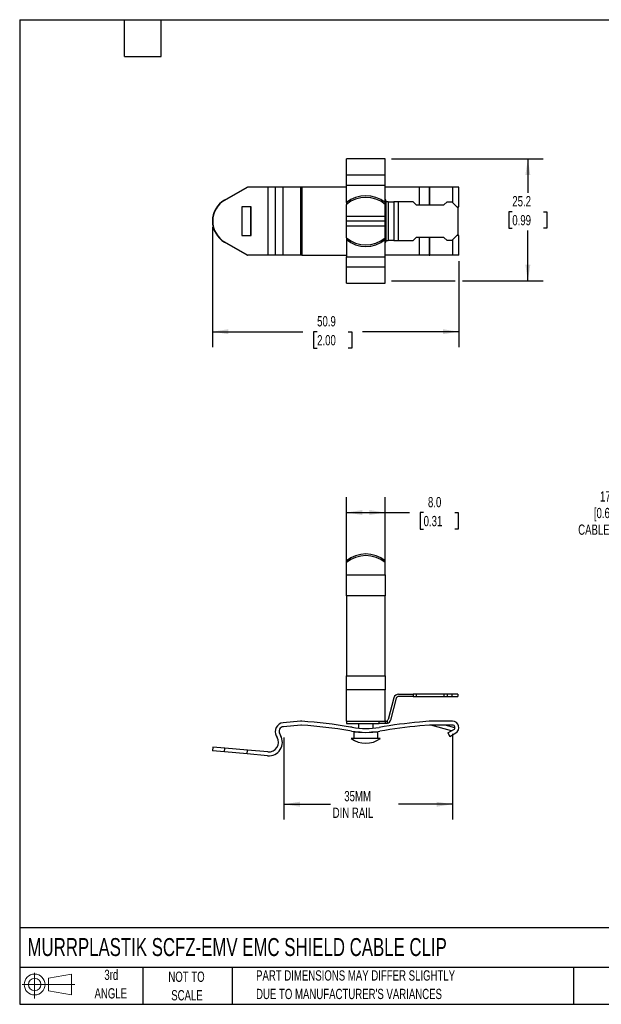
# Model space of a CAD drawing. Header units: millimetres. Extents: x 6 to 273, y 6 to 210.
# Tile 1 of 2: x 6 to 126, y 6 to 210. Entities that reach past the tile are written whole.
import ezdxf

# ---------------------------------------------------------------- set-up
doc = ezdxf.new("R2010")
doc.units = ezdxf.units.MM
doc.layers.add('DIMENSIONS', color=140, linetype='Continuous', lineweight=25)
doc.layers.add('TEXT', color=140, linetype='Continuous', lineweight=25)
doc.layers.add('SLD-DEFPOINTS', color=7, linetype='Continuous')
doc.styles.add('SLDTEXTSTYLE0', font='TXT', dxfattribs={"width": 0.7})
doc.dimstyles.new('SLDDIMSTYLE0', dxfattribs={"dimtxt": 2.158008, "dimasz": 3.302, "dimexe": 0, "dimexo": 0.0625, "dimgap": 0.539502, "dimtad": 0, "dimtih": 1, "dimtoh": 1, "dimrnd": 1e-09, "dimzin": 4, "dimdsep": 46, "dimtxsty": 'SLDTEXTSTYLE0', "dimsah": 1, "dimcen": 0.09, "dimadec": 0, "dimazin": 1, "dimtfac": 1, "dimtofl": 0, "dimtmove": 0, "dimatfit": 3, "dimfxl": 0, "dimfrac": 2, "dimtolj": 1, "dimtzin": 12, "dimarcsym": 0})
doc.dimstyles.new('SLDDIMSTYLE1', dxfattribs={"dimtxt": 2.158008, "dimasz": 3.302, "dimexe": 0, "dimexo": 0.0625, "dimgap": 0.539502, "dimtad": 0, "dimtih": 1, "dimtoh": 1, "dimrnd": 1e-09, "dimzin": 12, "dimdsep": 46, "dimtxsty": 'SLDTEXTSTYLE0', "dimsah": 1, "dimcen": 0.09, "dimadec": 0, "dimazin": 3, "dimtfac": 1, "dimtofl": 0, "dimtmove": 0, "dimatfit": 3, "dimfxl": 0, "dimfrac": 2, "dimtolj": 1, "dimtzin": 12, "dimarcsym": 0})
doc.dimstyles.new('SLDDIMSTYLE3', dxfattribs={"dimtxt": 2.158008, "dimasz": 3.302, "dimexe": 0, "dimexo": 0.0625, "dimgap": 0.539502, "dimtad": 0, "dimtih": 1, "dimtoh": 1, "dimrnd": 1e-09, "dimzin": 12, "dimdsep": 46, "dimtxsty": 'SLDTEXTSTYLE0', "dimsah": 1, "dimcen": 0, "dimadec": 0, "dimazin": 3, "dimtfac": 1, "dimtofl": 0, "dimtmove": 0, "dimatfit": 3, "dimfxl": 0, "dimfrac": 2, "dimtolj": 1, "dimtzin": 12, "dimarcsym": 0})

# ---------------------------------------------------------------- blocks, each defined once
blk = doc.blocks.new('Block11')
at = {"color": 7, "linetype": 'Continuous', "lineweight": 18}
for p, q in [((2.59, 5.31), (2.59, 0)), ((5.48, 4.17), (10.18, 5.03)), ((5.48, 1.6), (5.48, 4.17)), ((10.18, 5.03), (10.18, 0.73)), ((0, 2.88), (10.87, 2.88)), ((5.48, 1.6), (10.18, 0.73))]:
    blk.add_line(p, q, dxfattribs=at)
for radius in [2.15, 1.29]:
    blk.add_circle((2.59, 2.88), radius, dxfattribs=at)
blk = doc.blocks.new('Block12')
at = {"layer": 'SLD-DEFPOINTS'}
blk.add_blockref('Block11', (0, 0), dxfattribs=at)
blk = doc.blocks.new('_D')
at = {"layer": 'DIMENSIONS'}
for p, q in [((73.77, 96.63), (73.77, 111.01)), ((81.77, 96.63), (81.77, 111.01)), ((73.77, 107.84), (81.77, 107.84)), ((81.77, 107.84), (86.76, 107.84)), ((89.69, 107.84), (88.96, 107.84)), ((88.96, 107.84), (88.96, 104.41)), ((96.1, 107.84), (96.83, 107.84)), ((96.83, 107.84), (96.83, 104.41)), ((88.96, 104.41), (89.69, 104.41)), ((96.83, 104.41), (96.1, 104.41))]:
    blk.add_line(p, q, dxfattribs=at)
for points in [[(73.77, 107.84), (77.07, 107.33), (77.07, 108.35)], [(81.77, 107.84), (78.47, 108.35), (78.47, 107.33)]]:
    blk.add_solid(points, dxfattribs=at)
at = {"layer": 'DIMENSIONS', "char_height": 2.117, "attachment_point": 1, "style": 'SLDTEXTSTYLE0'}
for s, insert in [('8.0', (90.59, 111.05)), ('0.31', (89.69, 107.14))]:
    blk.add_mtext(s, dxfattribs=dict(at, insert=insert))
blk = doc.blocks.new('_D_1')
at = {"layer": 'DIMENSIONS'}
for p, q in [((60.86, 61.38), (60.86, 44.46)), ((95.66, 62.2), (95.66, 44.46)), ((60.86, 47.64), (70.45, 47.64)), ((95.66, 47.64), (84.54, 47.64))]:
    blk.add_line(p, q, dxfattribs=at)
for points in [[(60.86, 47.64), (64.16, 47.13), (64.16, 48.15)], [(95.66, 47.64), (92.36, 48.15), (92.36, 47.13)]]:
    blk.add_solid(points, dxfattribs=at)
at = {"layer": 'DIMENSIONS', "char_height": 2.117, "attachment_point": 1, "style": 'SLDTEXTSTYLE0'}
for s, insert in [('35MM', (73.32, 50.37)), ('DIN RAIL', (70.93, 46.94))]:
    blk.add_mtext(s, dxfattribs=dict(at, insert=insert))
blk = doc.blocks.new('_D_4')
at = {"layer": 'DIMENSIONS'}
for p, q in [((153.85, 107.79), (145.06, 107.79)), ((165.04, 89.94), (153.85, 107.79))]:
    blk.add_line(p, q, dxfattribs=at)
blk.add_solid([(165.04, 89.94), (163.72, 93.01), (162.86, 92.47)], dxfattribs=at)
at = {"layer": 'DIMENSIONS', "char_height": 2.1167, "attachment_point": 1, "style": 'SLDTEXTSTYLE0'}
for s, insert in [('17.0 - 22.0', (126.1, 112.23)), ('[0.67 - 0.87]', (124.82, 108.8)), ('CABLE DIAMETER', (121.58, 105.37))]:
    blk.add_mtext(s, dxfattribs=dict(at, insert=insert))
blk = doc.blocks.new('_D_5')
at = {"layer": 'DIMENSIONS'}
for p, q in [((83.04, 180.81), (114.38, 180.81)), ((111.2, 180.81), (111.2, 173.84)), ((107.99, 169.93), (107.27, 169.93)), ((107.27, 169.93), (107.27, 166.5)), ((114.41, 169.93), (115.13, 169.93)), ((115.13, 169.93), (115.13, 166.5)), ((107.27, 166.5), (107.99, 166.5)), ((111.2, 155.66), (111.2, 166.02)), ((115.13, 166.5), (114.41, 166.5)), ((83.04, 155.66), (96.2, 155.66)), ((97.72, 155.66), (114.38, 155.66))]:
    blk.add_line(p, q, dxfattribs=at)
for points in [[(111.2, 180.81), (110.69, 177.51), (111.71, 177.51)], [(111.2, 155.66), (111.71, 158.96), (110.69, 158.96)]]:
    blk.add_solid(points, dxfattribs=at)
at = {"layer": 'DIMENSIONS', "char_height": 2.117, "attachment_point": 1, "style": 'SLDTEXTSTYLE0'}
for s, insert in [('25.2', (107.99, 173.14)), ('0.99', (107.99, 169.23))]:
    blk.add_mtext(s, dxfattribs=dict(at, insert=insert))
blk = doc.blocks.new('_D_6')
at = {"layer": 'DIMENSIONS'}
for p, q in [((46.1, 166.72), (46.1, 141.98)), ((96.96, 159.72), (96.96, 141.98)), ((46.1, 145.16), (64.8, 145.16)), ((67.72, 145.16), (67, 145.16)), ((67, 145.16), (67, 141.73)), ((74.14, 145.16), (74.86, 145.16)), ((74.86, 145.16), (74.86, 141.73)), ((96.96, 145.16), (77.06, 145.16)), ((67, 141.73), (67.72, 141.73)), ((74.86, 141.73), (74.14, 141.73))]:
    blk.add_line(p, q, dxfattribs=at)
for points in [[(46.1, 145.16), (49.4, 144.65), (49.4, 145.67)], [(96.96, 145.16), (93.66, 145.67), (93.66, 144.65)]]:
    blk.add_solid(points, dxfattribs=at)
at = {"layer": 'DIMENSIONS', "char_height": 2.117, "attachment_point": 1, "style": 'SLDTEXTSTYLE0'}
for s, insert in [('50.9', (67.72, 148.37)), ('2.00', (67.72, 144.46))]:
    blk.add_mtext(s, dxfattribs=dict(at, insert=insert))

msp = doc.modelspace()

# ---------------------------------------------------------------- linework, layer by layer
for p, q in [((81.768, 180.815), (73.768, 180.815)), ((73.768, 177.504), (73.768, 180.815)), ((81.768, 177.504), (81.768, 180.815)), ((73.768, 177.504), (81.768, 177.504)), ((73.768, 175.365), (73.768, 177.504)), ((81.768, 175.365), (81.768, 177.504)), ((48.629, 172.331), (53.271, 174.987)), ((48.699, 172.331), (53.341, 174.987)), ((53.271, 174.987), (53.341, 174.987)), ((57.575, 174.987), (53.341, 174.987)), ((57.575, 174.987), (57.575, 160.987)), ((59.061, 174.987), (57.575, 174.987)), ((59.061, 174.987), (59.061, 160.987)), ((60.705, 174.987), (59.061, 174.987)), ((60.705, 160.987), (60.705, 174.987)), ((64.321, 174.987), (60.705, 174.987)), ((64.321, 174.987), (64.321, 160.987)), ((64.58, 174.987), (64.321, 174.987)), ((64.58, 174.987), (64.58, 160.987)), ((73.768, 174.987), (64.58, 174.987)), ((81.768, 175.365), (73.768, 175.365)), ((73.768, 171.789), (73.768, 175.365)), ((81.768, 171.789), (81.768, 175.365)), ((88.875, 174.987), (81.768, 174.987)), ((90.856, 174.987), (88.875, 174.987)), ((88.875, 171.362), (88.875, 174.987)), ((90.995, 174.987), (90.856, 174.987)), ((90.856, 174.987), (90.856, 171.362)), ((95.66, 174.987), (90.995, 174.987)), ((90.995, 171.362), (90.995, 174.987)), ((96.96, 174.987), (95.66, 174.987)), ((95.66, 174.987), (95.66, 171.846)), ((96.96, 170.962), (96.96, 174.987)), ((48.629, 172.331), (48.699, 172.331)), ((54.104, 170.962), (52.161, 170.962)), ((52.161, 170.962), (52.161, 165.012)), ((54.034, 165.012), (54.034, 170.962)), ((54.104, 165.012), (54.104, 170.962)), ((73.768, 171.789), (73.768, 171.434)), ((73.768, 168.962), (73.768, 171.434)), ((81.768, 171.434), (81.768, 171.789)), ((81.768, 168.962), (81.768, 171.434)), ((81.884, 172.167), (81.884, 163.808)), ((82.367, 171.987), (82.268, 171.987)), ((82.367, 171.987), (82.367, 163.987)), ((82.367, 171.987), (83.57, 171.987)), ((83.57, 171.987), (83.57, 163.987)), ((84.536, 171.987), (83.57, 171.987)), ((84.536, 163.987), (84.536, 171.987)), ((87.519, 171.987), (84.536, 171.987)), ((87.519, 171.987), (88.144, 171.362)), ((88.144, 171.362), (93.894, 171.362)), ((93.894, 171.362), (94.519, 171.987)), ((94.519, 171.987), (95.519, 171.987)), ((95.519, 171.987), (96.769, 170.737)), ((96.544, 170.962), (96.96, 170.962)), ((96.769, 170.737), (96.769, 165.237)), ((81.768, 168.962), (73.768, 168.962)), ((73.768, 168.018), (73.768, 168.962)), ((81.768, 168.018), (81.768, 168.962)), ((73.768, 168.018), (81.768, 168.018)), ((73.768, 167.956), (73.768, 168.018)), ((81.768, 167.956), (73.768, 167.956)), ((73.768, 167.013), (73.768, 167.956)), ((73.768, 164.541), (73.768, 167.013)), ((73.768, 167.013), (81.768, 167.013)), ((75.271, 168.018), (75.268, 167.987)), ((75.268, 167.987), (75.272, 167.956)), ((80.26, 167.956), (80.259, 168.018)), ((81.768, 167.956), (81.768, 168.018)), ((81.768, 167.013), (81.768, 167.956)), ((81.768, 164.541), (81.768, 167.013)), ((52.161, 165.012), (54.104, 165.012)), ((88.144, 164.612), (87.519, 163.987)), ((93.894, 164.612), (88.144, 164.612)), ((88.875, 160.987), (88.875, 164.612)), ((90.856, 164.612), (90.856, 160.987)), ((90.995, 160.987), (90.995, 164.612)), ((94.519, 163.987), (93.894, 164.612)), ((96.769, 165.237), (95.519, 163.987)), ((96.96, 165.012), (96.544, 165.012)), ((96.96, 160.987), (96.96, 165.012)), ((48.629, 163.643), (48.699, 163.643)), ((53.271, 160.987), (48.629, 163.643)), ((53.341, 160.987), (48.699, 163.643)), ((73.768, 164.541), (73.768, 164.186)), ((73.768, 164.186), (73.768, 160.61)), ((81.768, 164.186), (81.768, 164.541)), ((81.768, 160.61), (81.768, 164.186)), ((82.268, 163.987), (82.367, 163.987)), ((83.57, 163.987), (82.367, 163.987)), ((83.57, 163.987), (84.536, 163.987)), ((84.536, 163.987), (87.519, 163.987)), ((95.519, 163.987), (94.519, 163.987)), ((95.66, 164.129), (95.66, 160.987)), ((53.271, 160.987), (53.341, 160.987)), ((57.575, 160.987), (53.341, 160.987)), ((59.061, 160.987), (57.575, 160.987)), ((60.705, 160.987), (59.061, 160.987)), ((64.321, 160.987), (60.705, 160.987)), ((64.58, 160.987), (64.321, 160.987)), ((64.58, 160.987), (73.768, 160.987)), ((73.768, 160.61), (81.768, 160.61)), ((73.768, 158.47), (73.768, 160.61)), ((88.875, 160.987), (81.768, 160.987)), ((81.768, 158.47), (81.768, 160.61)), ((90.856, 160.987), (88.875, 160.987)), ((90.856, 160.987), (90.995, 160.987)), ((95.66, 160.987), (90.995, 160.987)), ((96.96, 160.987), (95.66, 160.987)), ((81.768, 158.47), (73.768, 158.47)), ((73.768, 155.16), (73.768, 158.47)), ((81.768, 155.16), (81.768, 158.47)), ((73.768, 155.16), (81.768, 155.16)), ((73.768, 97.847), (73.768, 97.495)), ((81.768, 97.495), (81.768, 97.847)), ((73.768, 95.005), (73.768, 97.495)), ((81.768, 95.005), (81.768, 97.495)), ((73.768, 95.005), (81.768, 95.005)), ((73.768, 90.668), (73.768, 95.005)), ((81.768, 95.005), (81.768, 90.668)), ((81.768, 90.668), (73.768, 90.668)), ((73.768, 90.668), (73.768, 74.149)), ((81.768, 74.149), (81.768, 90.668)), ((73.768, 74.149), (81.768, 74.149)), ((73.768, 71.267), (73.768, 74.149)), ((81.768, 74.149), (81.768, 71.268)), ((81.768, 71.268), (73.768, 71.268)), ((73.768, 64.768), (73.768, 71.268)), ((81.768, 64.768), (81.768, 71.268)), ((83.57, 69.627), (82.367, 65.138)), ((84.053, 69.497), (82.85, 65.009)), ((84.536, 70.368), (87.519, 70.368)), ((87.519, 69.868), (84.536, 69.868)), ((87.519, 70.368), (87.519, 69.868)), ((88.144, 70.368), (87.519, 70.368)), ((87.519, 69.868), (88.144, 69.868)), ((88.144, 70.368), (88.144, 69.868)), ((93.894, 70.368), (88.144, 70.368)), ((88.144, 69.868), (93.894, 69.868)), ((93.894, 70.368), (93.894, 69.868)), ((94.519, 70.368), (93.894, 70.368)), ((93.894, 69.868), (94.519, 69.868)), ((94.519, 70.368), (94.519, 69.868)), ((95.519, 70.368), (94.519, 70.368)), ((94.519, 69.868), (95.519, 69.868)), ((95.519, 70.368), (95.519, 69.868)), ((96.769, 70.368), (95.519, 70.368)), ((95.519, 69.868), (96.769, 69.868)), ((96.769, 70.368), (96.769, 69.868)), ((64.321, 64.759), (60.705, 64.442)), ((64.39, 63.962), (60.774, 63.645)), ((73.768, 64.768), (73.768, 64.268)), ((73.768, 64.768), (81.768, 64.768)), ((73.768, 64.268), (80.518, 64.268)), ((74.962, 63.513), (74.571, 63.579)), ((76.268, 64.268), (76.268, 63.345)), ((79.268, 63.345), (79.268, 64.268)), ((80.518, 64.268), (80.518, 64.768)), ((81.768, 64.268), (80.518, 64.268)), ((81.768, 64.768), (81.768, 64.268)), ((81.884, 64.768), (81.768, 64.768)), ((81.884, 64.268), (81.768, 64.268)), ((82.268, 64.344), (82.268, 64.947)), ((90.856, 64.762), (88.875, 64.588)), ((90.925, 63.965), (88.945, 63.791)), ((95.66, 64.768), (90.995, 64.768)), ((95.66, 63.968), (90.995, 63.968)), ((95.476, 62.784), (91.204, 63.94)), ((96.159, 63.428), (94.164, 63.968)), ((94.712, 62.343), (95.91, 63.035)), ((59.301, 61.751), (59.483, 61.436)), ((59.995, 62.15), (60.176, 61.835)), ((74.829, 62.724), (74.438, 62.791)), ((80.758, 61.218), (74.768, 61.218)), ((75.268, 62.518), (75.268, 61.218)), ((76.579, 62.518), (75.268, 62.518)), ((76.268, 62.542), (76.268, 62.518)), ((80.268, 62.518), (78.957, 62.518)), ((79.268, 62.518), (79.268, 62.542)), ((80.268, 61.218), (80.268, 62.518)), ((94.712, 62.343), (95.112, 61.65)), ((95.112, 61.65), (96.31, 62.342)), ((46.184, 59.443), (46.114, 58.646)), ((48.699, 59.223), (46.184, 59.443)), ((48.629, 58.426), (48.699, 59.223)), ((53.341, 58.817), (48.699, 59.223)), ((48.629, 58.426), (46.114, 58.646)), ((53.271, 58.02), (48.629, 58.426)), ((53.271, 58.02), (53.341, 58.817)), ((57.505, 57.649), (53.271, 58.02)), ((57.575, 58.446), (53.341, 58.817))]:
    msp.add_line(p, q)
for centre, radius, start, end in [((77.768, 166.971), 6.262, 50.29941, 129.70059), ((77.768, 166.616), 6.262, 50.29936, 129.70064), ((51.122, 167.987), 5.009, 119.85148, 240.14852), ((51.192, 167.987), 5.009, 119.85148, 240.14852), ((82.268, 172.487), 0.5, 180, 219.84326), ((77.768, 169.359), 6.262, 230.29936, 309.70064), ((77.768, 169.004), 6.262, 230.29941, 309.70059), ((82.268, 163.487), 0.5, 140.15674, 180), ((77.768, 93.071), 6.23, 50.0524, 129.9476), ((77.768, 92.719), 6.23, 50.05235, 129.94765), ((84.536, 69.368), 1, 90, 164.99769), ((84.536, 69.368), 0.5, 90, 164.99769), ((81.884, 65.268), 0.5, 320.15674, 344.99769), ((60.861, 62.649), 1.8, 94.99985, 209.90993), ((60.861, 62.649), 1, 94.99985, 209.90993), ((64.46, 63.165), 1.6, 85.69063, 94.99985), ((64.46, 63.165), 0.8, 85.51233, 94.99985), ((57.76, -35.809), 100, 80.39919, 86.12213), ((57.76, -35.809), 100.8, 80.39919, 86.12012), ((77.768, 80.102), 16.825, 260.39919, 279.48644), ((97.66, -35.828), 100.8, 95.00004, 99.77804), ((97.66, -35.828), 100, 95.00004, 99.77919), ((81.884, 65.268), 1, 292.57547, 344.99769), ((90.995, 63.168), 1.6, 90, 95.00004), ((90.995, 63.168), 0.8, 90, 95.00004), ((90.995, 63.168), 0.8, 74.85834, 90), ((95.66, 63.468), 1.3, 300.00045, 90), ((95.66, 63.468), 0.5, 300.00045, 90), ((57.749, 60.439), 2.8, 265.00038, 29.90993), ((57.749, 60.439), 2, 265.00038, 29.90993), ((77.768, 65.218), 5, 233.13454, 306.77445), ((77.768, 80.102), 17.625, 260.39919, 279.49315)]:
    msp.add_arc(centre, radius, start, end)
for points in [[(81.884, 172.167), (81.937, 172.104), (82.006, 172.055), (82.146, 171.997), (82.216, 171.987), (82.268, 171.987)], [(81.884, 163.808), (81.937, 163.871), (82.006, 163.92), (82.146, 163.978), (82.216, 163.987), (82.268, 163.987)], [(81.884, 64.768), (81.937, 64.768), (82.006, 64.777), (82.146, 64.835), (82.216, 64.884), (82.268, 64.947)], [(82.268, 64.344), (82.199, 64.315), (82.127, 64.295), (81.994, 64.271), (81.933, 64.268), (81.884, 64.268)]]:
    msp.add_open_spline(points, degree=3, knots=[0, 0, 0, 0, 0.5, 0.5, 1, 1, 1, 1])
at = {"layer": 'TEXT'}
for p, q in [((6.35, 209.55), (273.05, 209.55)), ((6.35, 209.55), (6.35, 6.35)), ((27.94, 201.93), (27.94, 209.55)), ((35.56, 201.93), (35.56, 209.55)), ((27.94, 201.93), (35.56, 201.93)), ((273.05, 22.126), (6.35, 22.126)), ((273.05, 13.97), (6.35, 13.97)), ((31.75, 13.97), (31.75, 6.35)), ((50.212, 13.97), (50.212, 6.35)), ((120.646, 13.97), (120.646, 6.35)), ((6.35, 6.35), (273.05, 6.35))]:
    msp.add_line(p, q, dxfattribs=at)

# ---------------------------------------------------------------- block references
at = {"layer": 'SLD-DEFPOINTS'}
msp.add_blockref('Block12', (6.838, 7.554), dxfattribs=at)

# ---------------------------------------------------------------- texts
at = {"layer": 'TEXT', "style": 'SLDTEXTSTYLE0'}
for s, insert, char_height, attachment_point in [('MURRPLASTIK SCFZ-EMV EMC SHIELD CABLE CLIP', (7.966, 20.019), 3.70417, 1), ('3rd', (25.247, 13.493), 2.1167, 2), ('NOT TO', (40.768, 13.099), 2.1167, 2), ('PART DIMENSIONS MAY DIFFER SLIGHTLY', (55.119, 13.367), 2.11667, 1), ('ANGLE', (25.149, 9.671), 2.1167, 2), ('SCALE', (40.865, 9.276), 2.1167, 2), ("DUE TO MANUFACTURER'S VARIANCES", (55.119, 9.545), 2.11667, 1)]:
    msp.add_mtext(s, dxfattribs=dict(at, insert=insert, char_height=char_height, attachment_point=attachment_point))

# ---------------------------------------------------------------- dimensions: what is measured, and where the dimension line sits
at = {"layer": 'DIMENSIONS'}
dim = msp.add_linear_dim(base=(111.20027628, 180.814857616), p1=(81.768290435, 155.659857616), p2=(81.768290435, 180.814857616), angle=90, dimstyle='SLDDIMSTYLE1', dxfattribs=at)
dim.commit()
dim.dimension.update_dxf_attribs({"geometry": '_D_5', "text_midpoint": (111.20027628, 169.931887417), "dimtype": 160})
for base, p1, p2, dimstyle, picture, middle in [((46.0955, 145.1599), (96.9601, 160.9874), (46.0955, 167.9874), 'SLDDIMSTYLE1', '_D_6', (70.9313, 145.1599)), ((81.768, 107.838), (73.768, 95.358), (81.768, 95.358), 'SLDDIMSTYLE0', '_D', (92.895, 107.838))]:
    dim = msp.add_linear_dim(base=base, p1=p1, p2=p2, dimstyle=dimstyle, dxfattribs=at)
    dim.commit()
    dim.dimension.update_dxf_attribs({"geometry": picture, "text_midpoint": middle, "dimtype": 160})
dim = msp.add_radius_dim(center=(170.357, 81.468), mpoint=(165.045, 89.94), text='17.0 - 22.0\\P[0.67 - 0.87]\\PCABLE DIAMETER', dimstyle='SLDDIMSTYLE3', dxfattribs=at)
dim.commit()
dim.dimension.update_dxf_attribs({"geometry": '_D_4', "text_midpoint": (134.145, 107.786), "dimtype": 164})
dim = msp.add_linear_dim(base=(95.66, 47.639), p1=(60.861, 62.649), p2=(95.66, 63.468), text='35MM\\PDIN RAIL', dimstyle='SLDDIMSTYLE1', dxfattribs=at)
dim.commit()
dim.dimension.update_dxf_attribs({"geometry": '_D_1', "text_midpoint": (77.494, 47.639), "dimtype": 160})

doc.saveas('drawing.dxf')
